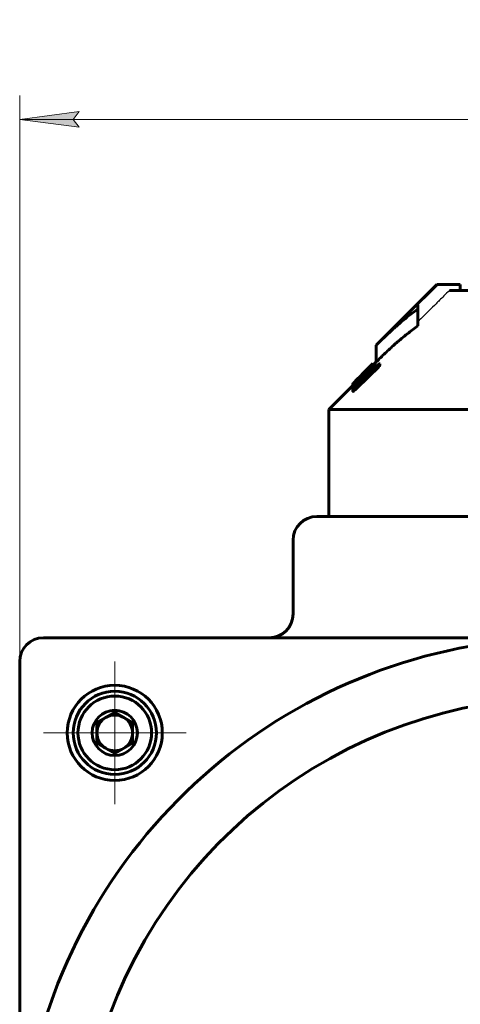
# Model space of a CAD drawing. Header units: millimetres. Extents: x 0 to 841, y 0 to 594.
# Tile 18 of 24: x 564 to 601, y 312 to 395. Entities that reach past the tile are written whole.
import ezdxf

# ---------------------------------------------------------------- set-up
doc = ezdxf.new("R2010")
doc.units = ezdxf.units.MM
for name, pattern in [('K5LT-1', [0]), ('K5LT_AXLED', [12, 7.5, -1.5, 1.5, -1.5]), ('K5LT_BASIC', [0]), ('K5LT_THIN', [0])]:
    doc.linetypes.add(name, pattern=pattern)
doc.layers.add('Системный слой', color=7, linetype='Continuous')
doc.layers.add('Системный слой (1)', color=7, linetype='Continuous', true_color=0x6c6c6c)
doc.styles.add('KDIMTEXTSTYLE', font='txt', dxfattribs={"width": 0.96, "oblique": 15, "height": 5})
doc.styles.add('KTEXTSTYLE', font='txt', dxfattribs={"width": 0.96, "height": 5})
doc.dimstyles.new('KDIMSTYLE (1.00)', dxfattribs={"dimtxt": 5, "dimasz": 1, "dimexe": 2, "dimexo": 0, "dimgap": 1, "dimtad": 1, "dimtxsty": 'KDIMTEXTSTYLE', "dimsah": 1, "dimcen": 0, "dimdle": 1, "dimadec": 0, "dimazin": 0, "dimtfac": 0.667, "dimtmove": 0, "dimatfit": 3, "dimfxl": 1, "dimtvp": 1, "dimtolj": 1, "dimtzin": 0, "dimarcsym": 0})

# ---------------------------------------------------------------- blocks, each defined once
blk = doc.blocks.new('U60')
at = {"layer": 'Системный слой (1)', "color": 150, "linetype": 'K5LT_BASIC', "lineweight": 60, "true_color": 0x0080ff}
for p, q in [((593.808, 366.188), (593.803, 366.182)), ((593.811, 366.19), (593.808, 366.188)), ((593.811, 366.189), (593.812, 366.19)), ((593.812, 366.19), (593.811, 366.19))]:
    blk.add_line(p, q, dxfattribs=at)
blk = doc.blocks.new('U61')
at = {"layer": 'Системный слой (1)', "color": 150, "linetype": 'K5LT_BASIC', "lineweight": 60, "true_color": 0x0080ff}
for p, q in [((592.836, 364.988), (592.834, 365.003)), ((592.838, 364.971), (592.836, 364.988)), ((592.84, 364.952), (592.838, 364.971))]:
    blk.add_line(p, q, dxfattribs=at)
blk = doc.blocks.new('U65')
at = {"layer": 'Системный слой (1)', "color": 150, "linetype": 'K5LT_BASIC', "lineweight": 60, "true_color": 0x0080ff}
for p, q in [((592.105, 364.43), (592.107, 364.435)), ((592.105, 364.427), (592.105, 364.43)), ((592.107, 364.435), (592.111, 364.441))]:
    blk.add_line(p, q, dxfattribs=at)
blk = doc.blocks.new('U68')
at = {"layer": 'Системный слой (1)', "color": 150, "linetype": 'K5LT_BASIC', "lineweight": 60, "true_color": 0x0080ff}
for p, q in [((593.591, 365.651), (593.621, 365.685)), ((593.621, 365.685), (593.651, 365.718)), ((593.651, 365.718), (593.68, 365.751))]:
    blk.add_line(p, q, dxfattribs=at)
blk = doc.blocks.new('U71')
at = {"layer": 'Системный слой (1)', "color": 150, "linetype": 'K5LT_BASIC', "lineweight": 60, "true_color": 0x0080ff}
for p, q in [((593.812, 366.144), (593.827, 366.154)), ((593.827, 366.154), (593.836, 366.157)), ((593.836, 366.157), (593.839, 366.154))]:
    blk.add_line(p, q, dxfattribs=at)
blk = doc.blocks.new('U77')
at = {"layer": 'Системный слой (1)', "color": 150, "linetype": 'K5LT_BASIC', "lineweight": 60, "true_color": 0x0080ff}
for p, q in [((592.111, 364.348), (592.112, 364.348)), ((592.112, 364.348), (592.115, 364.351)), ((592.115, 364.351), (592.119, 364.355))]:
    blk.add_line(p, q, dxfattribs=at)
blk = doc.blocks.new('U78')
at = {"layer": 'Системный слой (1)', "color": 150, "linetype": 'K5LT_BASIC', "lineweight": 60, "true_color": 0x0080ff}
for p, q in [((592.901, 365.28), (593.772, 366.152)), ((592.161, 364.541), (592.514, 364.893))]:
    blk.add_line(p, q, dxfattribs=at)
blk = doc.blocks.new('U80')
at = {"layer": 'Системный слой (1)', "color": 150, "linetype": 'K5LT_BASIC', "lineweight": 60, "true_color": 0x0080ff}
for p, q in [((593.854, 366.092), (594.088, 366.326)), ((590.088, 362.326), (592.111, 364.349))]:
    blk.add_line(p, q, dxfattribs=at)
blk = doc.blocks.new('U82')
at = {"layer": 'Системный слой (1)', "color": 150, "linetype": 'K5LT_BASIC', "lineweight": 60, "true_color": 0x0080ff}
for p, q in [((592.258, 364.342), (592.277, 364.357)), ((592.277, 364.357), (592.296, 364.373)), ((592.296, 364.373), (592.315, 364.39))]:
    blk.add_line(p, q, dxfattribs=at)
blk = doc.blocks.new('U88')
at = {"layer": 'Системный слой (1)', "color": 150, "linetype": 'K5LT_BASIC', "lineweight": 60, "true_color": 0x0080ff}
for p, q in [((592.752, 364.657), (592.677, 364.577)), ((592.83, 364.738), (592.752, 364.657)), ((592.912, 364.819), (592.83, 364.738))]:
    blk.add_line(p, q, dxfattribs=at)
blk = doc.blocks.new('U89')
at = {"layer": 'Системный слой (1)', "color": 150, "linetype": 'K5LT_BASIC', "lineweight": 60, "true_color": 0x0080ff}
for p, q in [((592.726, 364.893), (592.677, 364.842)), ((592.775, 364.944), (592.726, 364.893)), ((592.826, 364.995), (592.775, 364.944))]:
    blk.add_line(p, q, dxfattribs=at)
blk = doc.blocks.new('U91')
at = {"layer": 'Системный слой (1)', "color": 150, "linetype": 'K5LT_BASIC', "lineweight": 60, "true_color": 0x0080ff}
for p, q in [((593.224, 365.116), (593.305, 365.189)), ((593.059, 364.962), (593.141, 365.04)), ((593.141, 365.04), (593.224, 365.116))]:
    blk.add_line(p, q, dxfattribs=at)
blk = doc.blocks.new('U98')
at = {"layer": 'Системный слой (1)', "color": 30, "linetype": 'K5LT_AXLED', "lineweight": 18, "true_color": 0xff8000}
for q in [(572.088, 341.126), (566.088, 335.126), (578.088, 335.126), (572.088, 329.126)]:
    blk.add_line((572.088, 335.126), q, dxfattribs=at)
blk = doc.blocks.new('D12')
at = {"layer": 'Системный слой (1)'}
for points in [[(568.588, 386.722), (569.088, 387.38), (564.088, 386.722), (569.088, 386.063)], [(656.088, 386.722), (651.088, 387.38), (651.588, 386.722), (651.088, 386.063)]]:
    blk.add_hatch(color=7, dxfattribs=at).paths.add_polyline_path(points)
at = {"layer": 'Системный слой (1)', "color": 7, "linetype": 'K5LT_THIN', "lineweight": 18}
for p, q in [((564.088, 297.126), (564.088, 388.722)), ((656.088, 322.957), (656.088, 388.722)), ((564.088, 386.722), (569.088, 387.38)), ((569.088, 386.063), (564.088, 386.722)), ((656.088, 386.722), (564.088, 386.722)), ((569.088, 387.38), (568.588, 386.722)), ((568.588, 386.722), (569.088, 386.063)), ((651.588, 386.722), (651.088, 387.38)), ((651.088, 387.38), (656.088, 386.722)), ((656.088, 386.722), (651.088, 386.063)), ((651.088, 386.063), (651.588, 386.722))]:
    blk.add_line(p, q, dxfattribs=at)
blk.add_wipeout([(606.003, 387.722), (606.003, 395.104), (613.847, 395.104), (613.847, 387.722)]).dxf.layer = 'Системный слой (1)'
at = {"layer": 'Системный слой (1)', "color": 7, "insert": (606.003, 394.309), "char_height": 5, "attachment_point": 1, "style": 'KTEXTSTYLE'}
blk.add_mtext('\\fArial|b0|c204|p34;\\H5.0;\\W1.000;\\Q15;\\fGOST Type AU|b0|i0|c204|p34;\\Q15;\\W0.960;92', dxfattribs=at)
blk = doc.blocks.new('KDIMARROW_01')
at = {"layer": 'Системный слой'}
blk.add_hatch(color=0, dxfattribs=at).paths.add_polyline_path([(0, 0), (-5, 0.658), (-4.5, 0), (-5, -0.658)])
at = {"layer": 'Системный слой', "color": 0, "linetype": 'K5LT_THIN', "lineweight": 18}
for p, q in [((-4.5, 0), (-5, 0.658)), ((-5, 0.658), (0, 0)), ((0, 0), (-5, -0.658)), ((-5, -0.658), (-4.5, 0))]:
    blk.add_line(p, q, dxfattribs=at)
at = {"layer": 'Системный слой (1)', "color": 0, "linetype": 'K5LT_THIN', "lineweight": 18}
blk.add_line((470.918, 149.784), (468.918, 149.784), dxfattribs=at)

msp = doc.modelspace()

# ---------------------------------------------------------------- linework, layer by layer
at = {"layer": 'Системный слой (1)', "color": 150, "linetype": 'K5LT_BASIC', "lineweight": 60, "true_color": 0x0080ff}
for p, q in [((594.088, 367.741), (599.174, 372.826)), ((599.174, 372.826), (599.315, 372.826)), ((601.158, 372.826), (599.315, 372.826)), ((601.158, 372.326), (601.158, 372.826)), ((600.243, 372.326), (608.338, 372.326)), ((597.588, 371.119), (597.588, 370.76)), ((597.588, 369.346), (597.588, 370.76)), ((594.088, 366.326), (594.088, 367.741)), ((593.714, 365.566), (594.228, 366.064)), ((593.803, 366.182), (593.772, 366.152)), ((593.811, 366.104), (593.811, 366.189)), ((593.812, 366.104), (593.812, 366.19)), ((593.839, 366.121), (593.839, 366.154)), ((593.854, 366.119), (593.854, 366.113)), ((593.854, 365.971), (593.854, 366.113)), ((594.375, 366.019), (594.375, 366.16)), ((592.878, 365.216), (592.878, 365.241)), ((593.227, 365.407), (593.017, 365.195)), ((593.017, 365.127), (593.017, 365.195)), ((593.14, 365.477), (593.14, 365.517)), ((593.174, 365.484), (593.217, 365.526)), ((593.174, 365.401), (593.174, 365.484)), ((593.191, 365.416), (593.174, 365.401)), ((593.217, 365.443), (593.217, 365.526)), ((593.227, 365.329), (593.227, 365.407)), ((593.305, 365.672), (593.305, 365.673)), ((593.305, 365.639), (593.305, 365.672)), ((593.375, 365.754), (593.358, 365.737)), ((593.375, 365.747), (593.375, 365.754)), ((593.454, 365.815), (593.401, 365.762)), ((593.401, 365.732), (593.401, 365.762)), ((593.454, 365.783), (593.454, 365.815)), ((593.532, 365.807), (593.532, 365.799)), ((593.68, 365.751), (593.68, 365.892)), ((593.695, 365.551), (593.714, 365.566)), ((593.826, 365.675), (593.826, 365.756)), ((594.228, 365.837), (594.228, 365.979)), ((592.105, 364.343), (592.105, 364.427)), ((592.111, 364.348), (592.111, 364.489)), ((592.119, 364.259), (592.119, 364.401)), ((592.197, 364.505), (592.197, 364.567)), ((592.258, 364.342), (592.258, 364.483)), ((592.51, 364.447), (592.51, 364.527)), ((592.511, 364.884), (592.511, 364.891)), ((592.546, 364.742), (592.53, 364.726)), ((592.546, 364.648), (592.546, 364.742)), ((592.607, 364.979), (592.652, 365.024)), ((592.66, 365.032), (592.66, 365.039)), ((592.677, 364.896), (592.677, 364.89)), ((592.677, 364.785), (592.677, 364.89)), ((592.834, 365.145), (592.826, 365.136)), ((592.826, 364.995), (592.826, 365.136)), ((592.834, 365.003), (592.826, 364.995)), ((592.834, 365.003), (592.834, 365.145)), ((592.844, 364.956), (592.844, 365.062)), ((592.912, 364.961), (592.963, 365.011)), ((592.963, 364.869), (592.912, 364.819)), ((593.059, 364.933), (592.92, 364.798)), ((592.946, 365.057), (592.973, 365.084)), ((593.059, 364.962), (593.059, 365.103)), ((592.126, 363.986), (592.126, 364.113)), ((592.126, 363.844), (592.126, 363.986)), ((592.134, 363.85), (592.134, 363.991)), ((592.318, 363.988), (592.318, 364.13)), ((590.088, 362.326), (630.088, 362.326)), ((590.088, 353.326), (590.088, 362.326)), ((631.088, 353.326), (589.088, 353.326)), ((587.088, 351.326), (587.088, 345.126)), ((610.088, 343.126), (566.088, 343.126)), ((564.088, 341.126), (564.088, 297.126)), ((572.088, 336.859), (570.588, 335.993)), ((573.588, 335.993), (572.088, 336.859)), ((570.588, 335.993), (570.588, 334.26)), ((573.588, 334.26), (573.588, 335.993)), ((570.588, 334.26), (572.088, 333.394)), ((572.088, 333.394), (573.588, 334.26))]:
    msp.add_line(p, q, dxfattribs=at)
for radius in [4, 3.5, 3.1, 1.9]:
    msp.add_circle((572.088, 335.126), radius, dxfattribs=at)
for centre, radius, start, end in [((589.088, 351.326), 2, 90, 180), ((585.088, 345.126), 2, 270, 0), ((566.088, 341.126), 2, 90, 180), ((610.088, 297.126), 46, 293.03568, 246.96432), ((610.088, 297.126), 41, 296.04165, 243.95835), ((572.088, 335.126), 1.5, 120, 180), ((572.088, 335.126), 1.5, 90, 120), ((572.088, 335.126), 1.5, 60, 90), ((572.088, 335.126), 1.5, 0, 60), ((572.088, 335.126), 1.5, 180, 240), ((572.088, 335.126), 1.5, 300, 0), ((572.088, 335.126), 1.5, 240, 300)]:
    msp.add_arc(centre, radius, start, end, dxfattribs=at)
at = {"layer": 'Системный слой (1)', "color": 7, "linetype": 'K5LT-1'}
for points, knots in [([(599.315, 372.826), (599.218, 372.731), (599.024, 372.539), (598.639, 372.159), (598.161, 371.685), (597.779, 371.308), (597.588, 371.119)], [0, 0, 0, 0, 0.265357, 0.530715, 1.053192, 1.575669, 1.575669, 1.575669, 1.575669]), ([(600.243, 372.326), (600.087, 372.174), (599.81, 371.9), (599.436, 371.531), (599.023, 371.123), (598.415, 370.523), (597.905, 370.018), (597.588, 369.705)], [0, 0, 0, 0, 0.920958, 1.645292, 2.221876, 3.375046, 5.255882, 5.255882, 5.255882, 5.255882])]:
    msp.add_open_spline(points, degree=3, knots=knots, dxfattribs=at)
at = {"layer": 'Системный слой (1)', "color": 150, "linetype": 'K5LT_BASIC', "lineweight": 60, "true_color": 0x0080ff}
for points, knots in [([(597.588, 370.76), (597.375, 370.612), (596.969, 370.315), (596.36, 369.831), (595.724, 369.29), (594.958, 368.594), (594.406, 368.058), (594.088, 367.741)], [0, 0, 0, 0, 1.387012, 2.67714, 4.083997, 5.726255, 8, 8, 8, 8]), ([(597.588, 369.346), (597.29, 369.139), (596.831, 368.796), (596.294, 368.359), (595.936, 368.055), (595.473, 367.651), (594.846, 367.072), (594.337, 366.575), (594.088, 366.326)], [0, 0, 0, 0, 2.185745, 3.417475, 4.071931, 4.932283, 6.997768, 9, 9, 9, 9]), ([(592.991, 365.329), (593.067, 365.404), (593.18, 365.516), (593.309, 365.643), (593.387, 365.719), (593.456, 365.785), (593.548, 365.873), (593.642, 365.96), (593.706, 366.018), (593.732, 366.04)], [0, 0, 0, 0, 2.92167, 4.300563, 5.008664, 5.99317, 7.027723, 8.766088, 10, 10, 10, 10]), ([(593.454, 365.815), (593.496, 365.858), (593.558, 365.921), (593.628, 365.993), (593.673, 366.04), (593.712, 366.082), (593.746, 366.118), (593.784, 366.159), (593.802, 366.179), (593.811, 366.189)], [0, 0, 0, 0, 2.273685, 3.355271, 4.284494, 5.357621, 6.484484, 7.542467, 10, 10, 10, 10]), ([(593.68, 365.892), (593.703, 365.919), (593.742, 365.965), (593.785, 366.018), (593.811, 366.05), (593.826, 366.07), (593.84, 366.087), (593.851, 366.103), (593.854, 366.111), (593.854, 366.113)], [0, 0, 0, 0, 2.963332, 5.200655, 6.362138, 7.171566, 7.883199, 9.043892, 10, 10, 10, 10]), ([(593.854, 366.119), (593.854, 366.123), (593.851, 366.125), (593.842, 366.123), (593.832, 366.118), (593.812, 366.105), (593.779, 366.08), (593.745, 366.052), (593.732, 366.04)], [0, 0, 0, 0, 1.936459, 2.86756, 3.751504, 4.61403, 7.353777, 9, 9, 9, 9]), ([(594.375, 366.16), (594.372, 366.163), (594.365, 366.165), (594.353, 366.162), (594.345, 366.159), (594.335, 366.153), (594.322, 366.145), (594.306, 366.133), (594.29, 366.12), (594.264, 366.098), (594.243, 366.078), (594.228, 366.064)], [0, 0, 0, 0, 3.10265, 3.791725, 4.453216, 5.390776, 6.410508, 7.427524, 8.403077, 9.368739, 12, 12, 12, 12]), ([(594.228, 365.979), (594.242, 365.993), (594.265, 366.016), (594.293, 366.045), (594.314, 366.069), (594.333, 366.093), (594.357, 366.127), (594.369, 366.148), (594.375, 366.16)], [0, 0, 0, 0, 1.869476, 2.974361, 3.886359, 5.09942, 6.318686, 9, 9, 9, 9]), ([(594.228, 365.837), (594.242, 365.851), (594.265, 365.874), (594.293, 365.904), (594.314, 365.928), (594.333, 365.952), (594.357, 365.985), (594.369, 366.006), (594.375, 366.019)], [0, 0, 0, 0, 1.869476, 2.974361, 3.886359, 5.09942, 6.318686, 9, 9, 9, 9]), ([(592.991, 365.329), (592.931, 365.268), (592.796, 365.133), (592.664, 364.999), (592.591, 364.925)], [0, 0, 0, 0, 2.241787, 5, 5, 5, 5]), ([(592.634, 364.993), (592.676, 365.035), (592.735, 365.094), (592.816, 365.177), (592.855, 365.217), (592.878, 365.241)], [0, 0, 0, 0, 2.998217, 4.159457, 6, 6, 6, 6]), ([(592.844, 365.223), (592.838, 365.216), (592.826, 365.205), (592.807, 365.184), (592.791, 365.167), (592.772, 365.147), (592.752, 365.126), (592.727, 365.1), (592.705, 365.077), (592.683, 365.055), (592.664, 365.036), (592.652, 365.024)], [0, 0, 0, 0, 2.58186, 4.114594, 5.831193, 6.611258, 8.023195, 9.524466, 10.147335, 10.751827, 12, 12, 12, 12]), ([(592.844, 365.062), (592.844, 365.058), (592.846, 365.054), (592.859, 365.058), (592.87, 365.065), (592.88, 365.071), (592.893, 365.081), (592.914, 365.098), (592.955, 365.134), (592.993, 365.171), (593.017, 365.195)], [0, 0, 0, 0, 2.635039, 4.125445, 4.644679, 5.334432, 6.081141, 6.83002, 8.181819, 11, 11, 11, 11]), ([(592.878, 365.241), (592.901, 365.264), (592.939, 365.303), (592.99, 365.357), (593.036, 365.406), (593.084, 365.457), (593.117, 365.493), (593.136, 365.513), (593.14, 365.517)], [0, 0, 0, 0, 1.438712, 2.610717, 4.093091, 5.948525, 8.277741, 9, 9, 9, 9]), ([(593.695, 365.734), (593.641, 365.693), (593.539, 365.61), (593.413, 365.499), (593.296, 365.393), (593.16, 365.266), (593.04, 365.15), (592.973, 365.084)], [0, 0, 0, 0, 2.034299, 3.634396, 4.182506, 5.82133, 8, 8, 8, 8]), ([(593.513, 365.462), (593.513, 365.467), (593.511, 365.473), (593.503, 365.474), (593.495, 365.472), (593.487, 365.469), (593.475, 365.463), (593.456, 365.452), (593.429, 365.433), (593.394, 365.406), (593.353, 365.372), (593.302, 365.328), (593.242, 365.275), (593.158, 365.197), (593.096, 365.139), (593.059, 365.103)], [0, 0, 0, 0, 1.419976, 2.193205, 2.577819, 3.073541, 3.660976, 4.416159, 5.37604, 6.546957, 7.8067, 9.022101, 10.901205, 12.884471, 16, 16, 16, 16]), ([(593.059, 364.933), (593.103, 364.976), (593.167, 365.04), (593.245, 365.123), (593.31, 365.194), (593.374, 365.268), (593.417, 365.321), (593.434, 365.343)], [0, 0, 0, 0, 2.475456, 3.599815, 4.709859, 6.563193, 8, 8, 8, 8]), ([(593.14, 365.517), (593.145, 365.523), (593.158, 365.536), (593.182, 365.561), (593.211, 365.591), (593.251, 365.63), (593.302, 365.681), (593.342, 365.721), (593.358, 365.737)], [0, 0, 0, 0, 1.477882, 3.134309, 4.242948, 5.483359, 7.56181, 9, 9, 9, 9]), ([(593.174, 365.484), (593.173, 365.482), (593.171, 365.48), (593.168, 365.477), (593.167, 365.474), (593.166, 365.473), (593.166, 365.473)], [0, 0, 0, 0, 2.597647, 3.993322, 5.286611, 7, 7, 7, 7]), ([(593.166, 365.473), (593.166, 365.469), (593.167, 365.46), (593.168, 365.447), (593.171, 365.428), (593.173, 365.412), (593.174, 365.401)], [0, 0, 0, 0, 1.476064, 2.709571, 4.133475, 7, 7, 7, 7]), ([(593.191, 365.416), (593.234, 365.46), (593.299, 365.528), (593.37, 365.605), (593.416, 365.654), (593.454, 365.697), (593.486, 365.734), (593.505, 365.757), (593.517, 365.772), (593.524, 365.783), (593.53, 365.793), (593.532, 365.797), (593.532, 365.799)], [0, 0, 0, 0, 3.763365, 5.633026, 6.63327, 8.20134, 9.581937, 10.388783, 10.994965, 11.586817, 12.113769, 13, 13, 13, 13]), ([(593.532, 365.807), (593.532, 365.808), (593.531, 365.808), (593.527, 365.807), (593.519, 365.803), (593.505, 365.792), (593.482, 365.773), (593.455, 365.749), (593.42, 365.717), (593.382, 365.682), (593.315, 365.619), (593.26, 365.567), (593.217, 365.526)], [0, 0, 0, 0, 0.740399, 1.092744, 1.535769, 2.727457, 3.574521, 4.697011, 6.049138, 7.518233, 8.715219, 13, 13, 13, 13]), ([(593.227, 365.407), (593.279, 365.46), (593.36, 365.544), (593.466, 365.656), (593.568, 365.767), (593.638, 365.844), (593.68, 365.892)], [0, 0, 0, 0, 2.219108, 3.511816, 4.774255, 7, 7, 7, 7]), ([(593.454, 365.828), (593.433, 365.807), (593.398, 365.771), (593.361, 365.733), (593.342, 365.713), (593.331, 365.702), (593.322, 365.692), (593.313, 365.682), (593.307, 365.675), (593.305, 365.673), (593.305, 365.673)], [0, 0, 0, 0, 3.796826, 6.467777, 7.275525, 7.800207, 8.901204, 9.444556, 10.420999, 11, 11, 11, 11]), ([(593.305, 365.672), (593.305, 365.672), (593.305, 365.672), (593.308, 365.674), (593.314, 365.679), (593.325, 365.689), (593.338, 365.702), (593.363, 365.726), (593.385, 365.747), (593.401, 365.762)], [0, 0, 0, 0, 0.537764, 1.106019, 2.509664, 3.479782, 4.7314, 6.268405, 10, 10, 10, 10]), ([(593.375, 365.754), (593.395, 365.774), (593.422, 365.802), (593.449, 365.829), (593.462, 365.842), (593.473, 365.852), (593.482, 365.861), (593.494, 365.873), (593.497, 365.875), (593.497, 365.875)], [0, 0, 0, 0, 3.068731, 4.112196, 4.811181, 5.640567, 6.545768, 7.428993, 10, 10, 10, 10]), ([(593.434, 365.343), (593.446, 365.358), (593.464, 365.383), (593.492, 365.424), (593.506, 365.447), (593.513, 365.462)], [0, 0, 0, 0, 1.906125, 3.182071, 6, 6, 6, 6]), ([(593.497, 365.875), (593.497, 365.875), (593.494, 365.871), (593.481, 365.857), (593.465, 365.84), (593.454, 365.828)], [0, 0, 0, 0, 1.589038, 3.352301, 6, 6, 6, 6]), ([(593.68, 365.751), (593.703, 365.777), (593.742, 365.824), (593.785, 365.877), (593.811, 365.909), (593.826, 365.928), (593.84, 365.946), (593.851, 365.962), (593.854, 365.969), (593.854, 365.971)], [0, 0, 0, 0, 2.963332, 5.200655, 6.362138, 7.171566, 7.883199, 9.043892, 10, 10, 10, 10]), ([(593.826, 365.756), (593.826, 365.768), (593.822, 365.783), (593.805, 365.789), (593.787, 365.786), (593.767, 365.778), (593.738, 365.763), (593.71, 365.744), (593.695, 365.734)], [0, 0, 0, 0, 2.579585, 4.422335, 5.358451, 6.136224, 7.662557, 9, 9, 9, 9]), ([(593.695, 365.551), (593.715, 365.576), (593.743, 365.615), (593.781, 365.671), (593.809, 365.717), (593.822, 365.745), (593.826, 365.756)], [0, 0, 0, 0, 2.121315, 3.312588, 5.328849, 7, 7, 7, 7]), ([(592.111, 364.489), (592.111, 364.489), (592.115, 364.492), (592.129, 364.504), (592.155, 364.528), (592.179, 364.551), (592.197, 364.567)], [0, 0, 0, 0, 1.269432, 2.974392, 4.284752, 7, 7, 7, 7]), ([(592.161, 364.541), (592.15, 364.53), (592.135, 364.514), (592.121, 364.5), (592.113, 364.492), (592.111, 364.489), (592.111, 364.489)], [0, 0, 0, 0, 2.614784, 4.009809, 5.265899, 7, 7, 7, 7]), ([(592.591, 364.925), (592.543, 364.876), (592.452, 364.781), (592.35, 364.673), (592.273, 364.591), (592.215, 364.526), (592.164, 364.467), (592.133, 364.428), (592.121, 364.409), (592.119, 364.402), (592.119, 364.401)], [0, 0, 0, 0, 2.441954, 4.695184, 5.571529, 6.96942, 8.440313, 9.550802, 10.451761, 11, 11, 11, 11]), ([(592.119, 364.401), (592.119, 364.396), (592.123, 364.392), (592.139, 364.397), (592.156, 364.406), (592.18, 364.422), (592.212, 364.446), (592.24, 364.468), (592.258, 364.483)], [0, 0, 0, 0, 2.624959, 3.667109, 4.988518, 6.262176, 7.267773, 9, 9, 9, 9]), ([(592.119, 364.259), (592.119, 364.254), (592.123, 364.25), (592.139, 364.255), (592.156, 364.264), (592.18, 364.28), (592.212, 364.304), (592.24, 364.326), (592.258, 364.342)], [0, 0, 0, 0, 2.624959, 3.667109, 4.988518, 6.262176, 7.267773, 9, 9, 9, 9]), ([(592.283, 364.352), (592.253, 364.315), (592.216, 364.267), (592.167, 364.2), (592.136, 364.149), (592.126, 364.122), (592.126, 364.113)], [0, 0, 0, 0, 2.445872, 3.331056, 5.246282, 7, 7, 7, 7]), ([(592.197, 364.567), (592.22, 364.589), (592.257, 364.624), (592.316, 364.681), (592.371, 364.734), (592.435, 364.796), (592.522, 364.882), (592.59, 364.948), (592.634, 364.993)], [0, 0, 0, 0, 1.803547, 2.705075, 3.980196, 5.254142, 6.527196, 9, 9, 9, 9]), ([(592.258, 364.483), (592.281, 364.502), (592.321, 364.536), (592.379, 364.586), (592.429, 364.63), (592.479, 364.676), (592.513, 364.709), (592.53, 364.726)], [0, 0, 0, 0, 2.384757, 3.947109, 5.315749, 6.651598, 8, 8, 8, 8]), ([(592.946, 365.057), (592.895, 365.007), (592.819, 364.931), (592.709, 364.819), (592.616, 364.722), (592.498, 364.596), (592.385, 364.472), (592.312, 364.385), (592.283, 364.352)], [0, 0, 0, 0, 1.875129, 2.820369, 4.15254, 5.463049, 7.569774, 9, 9, 9, 9]), ([(592.607, 364.979), (592.589, 364.96), (592.563, 364.935), (592.531, 364.904), (592.511, 364.884), (592.492, 364.865), (592.473, 364.847), (592.451, 364.826), (592.43, 364.807), (592.42, 364.797), (592.415, 364.793)], [0, 0, 0, 0, 2.099667, 2.852247, 3.688242, 4.599159, 5.50902, 6.598759, 8.664367, 11, 11, 11, 11]), ([(592.415, 364.793), (592.42, 364.798), (592.43, 364.809), (592.449, 364.828), (592.475, 364.855), (592.496, 364.876), (592.511, 364.891)], [0, 0, 0, 0, 1.724336, 3.705465, 4.924195, 7, 7, 7, 7]), ([(592.826, 365.136), (592.782, 365.092), (592.708, 365.016), (592.625, 364.93), (592.567, 364.868), (592.526, 364.825), (592.492, 364.787), (592.47, 364.762), (592.454, 364.742), (592.444, 364.728), (592.436, 364.716), (592.434, 364.71), (592.434, 364.708)], [0, 0, 0, 0, 3.343431, 5.56691, 6.535651, 8.230917, 9.134149, 9.978955, 10.75055, 11.428911, 12.001934, 13, 13, 13, 13]), ([(592.599, 364.835), (592.588, 364.824), (592.567, 364.806), (592.536, 364.779), (592.507, 364.754), (592.482, 364.733), (592.463, 364.719), (592.449, 364.71), (592.437, 364.704), (592.434, 364.706), (592.434, 364.708)], [0, 0, 0, 0, 1.367712, 2.536686, 4.014001, 5.40562, 6.553756, 7.667699, 8.899966, 11, 11, 11, 11]), ([(592.448, 364.437), (592.448, 364.43), (592.453, 364.423), (592.472, 364.427), (592.491, 364.435), (592.51, 364.447), (592.534, 364.463), (592.562, 364.483), (592.601, 364.514), (592.647, 364.552), (592.704, 364.601), (592.774, 364.663), (592.848, 364.731), (592.899, 364.778), (592.92, 364.798)], [0, 0, 0, 0, 1.985114, 2.993697, 3.625391, 4.538578, 5.128558, 5.946785, 7.04265, 8.300601, 9.521324, 11.295438, 13.456811, 15, 15, 15, 15]), ([(592.51, 364.527), (592.498, 364.512), (592.483, 364.492), (592.466, 364.469), (592.458, 364.457), (592.453, 364.448), (592.45, 364.442), (592.448, 364.438), (592.448, 364.437)], [0, 0, 0, 0, 3.793472, 5.193896, 6.411554, 7.445349, 8.013854, 9, 9, 9, 9]), ([(592.912, 364.961), (592.864, 364.914), (592.794, 364.844), (592.707, 364.752), (592.636, 364.675), (592.569, 364.599), (592.526, 364.547), (592.51, 364.527)], [0, 0, 0, 0, 2.521415, 3.728768, 4.904284, 6.767793, 8, 8, 8, 8]), ([(592.511, 364.891), (592.531, 364.91), (592.564, 364.944), (592.602, 364.981), (592.626, 365.005), (592.64, 365.019), (592.65, 365.029), (592.657, 365.036), (592.66, 365.039), (592.66, 365.039)], [0, 0, 0, 0, 3.368498, 5.749993, 6.673503, 7.930398, 8.617796, 9.049809, 10, 10, 10, 10]), ([(592.546, 364.742), (592.558, 364.754), (592.578, 364.775), (592.606, 364.804), (592.63, 364.83), (592.65, 364.854), (592.667, 364.874), (592.674, 364.885), (592.677, 364.89)], [0, 0, 0, 0, 1.845792, 3.147164, 4.654445, 6.068018, 7.289261, 9, 9, 9, 9]), ([(592.677, 364.896), (592.677, 364.897), (592.674, 364.895), (592.666, 364.89), (592.657, 364.883), (592.646, 364.875), (592.627, 364.859), (592.611, 364.845), (592.599, 364.835)], [0, 0, 0, 0, 1.316651, 2.153321, 3.272513, 4.461128, 5.640155, 9, 9, 9, 9]), ([(593.059, 365.103), (593.059, 365.103), (593.058, 365.103), (593.056, 365.102), (593.054, 365.1), (593.051, 365.096), (593.045, 365.091), (593.036, 365.083), (593.008, 365.056), (592.983, 365.031), (592.963, 365.011)], [0, 0, 0, 0, 0.180883, 0.224617, 0.560933, 0.868357, 1.467904, 2.4455, 3.927846, 11, 11, 11, 11]), ([(593.059, 364.962), (593.059, 364.962), (593.058, 364.962), (593.056, 364.96), (593.054, 364.958), (593.051, 364.955), (593.045, 364.95), (593.036, 364.941), (593.008, 364.914), (592.983, 364.89), (592.963, 364.869)], [0, 0, 0, 0, 0.180883, 0.224617, 0.560933, 0.868357, 1.467904, 2.4455, 3.927846, 11, 11, 11, 11]), ([(592.126, 364.113), (592.129, 364.108), (592.136, 364.104), (592.154, 364.106), (592.171, 364.111), (592.196, 364.122), (592.229, 364.141), (592.256, 364.158), (592.275, 364.171)], [0, 0, 0, 0, 2.342509, 3.083418, 4.571425, 5.878219, 6.912816, 9, 9, 9, 9]), ([(592.275, 364.171), (592.261, 364.155), (592.238, 364.13), (592.207, 364.096), (592.185, 364.07), (592.167, 364.049), (592.153, 364.03), (592.14, 364.013), (592.129, 363.997), (592.126, 363.989), (592.126, 363.986)], [0, 0, 0, 0, 2.404879, 3.930971, 5.401561, 6.489718, 7.520061, 8.584491, 9.579069, 11, 11, 11, 11]), ([(592.126, 363.986), (592.126, 363.985), (592.126, 363.985), (592.128, 363.986), (592.129, 363.987), (592.132, 363.989), (592.133, 363.99), (592.134, 363.991)], [0, 0, 0, 0, 2.100308, 3.45303, 5.071423, 5.807369, 8, 8, 8, 8]), ([(592.126, 363.844), (592.126, 363.844), (592.126, 363.844), (592.128, 363.844), (592.129, 363.845), (592.132, 363.847), (592.133, 363.849), (592.134, 363.85)], [0, 0, 0, 0, 2.100308, 3.45303, 5.071423, 5.807369, 8, 8, 8, 8]), ([(592.134, 363.991), (592.134, 363.987), (592.137, 363.983), (592.148, 363.986), (592.155, 363.989), (592.164, 363.995), (592.176, 364.003), (592.191, 364.015), (592.21, 364.03), (592.235, 364.051), (592.271, 364.084), (592.3, 364.112), (592.318, 364.13)], [0, 0, 0, 0, 2.498106, 3.127531, 3.780451, 4.46272, 5.210981, 6.111737, 7.169624, 8.3297, 10.050925, 13, 13, 13, 13]), ([(592.134, 363.85), (592.134, 363.845), (592.137, 363.841), (592.148, 363.844), (592.155, 363.848), (592.164, 363.853), (592.176, 363.862), (592.191, 363.873), (592.21, 363.889), (592.235, 363.91), (592.271, 363.943), (592.3, 363.971), (592.318, 363.988)], [0, 0, 0, 0, 2.498106, 3.127531, 3.780451, 4.46272, 5.210981, 6.111737, 7.169624, 8.3297, 10.050925, 13, 13, 13, 13])]:
    msp.add_open_spline(points, degree=3, knots=knots, dxfattribs=at)
for points in [[(594.228, 365.979), (593.59, 365.363), (592.953, 364.747), (592.318, 364.13)], [(594.228, 365.837), (593.59, 365.222), (592.953, 364.606), (592.318, 363.988)], [(592.901, 365.28), (592.879, 365.259), (592.861, 365.24), (592.844, 365.223)], [(592.844, 365.062), (592.84, 365.096), (592.837, 365.124), (592.834, 365.145)]]:
    msp.add_open_spline(points, degree=3, dxfattribs=at)

# ---------------------------------------------------------------- block references
at = {"layer": 'Системный слой (1)'}
for name in ['U80', 'U78', 'U60', 'U71', 'U91', 'U68', 'U65', 'U77', 'U82', 'U89', 'U88', 'U61', 'U98']:
    msp.add_blockref(name, (0, 0), dxfattribs=at)

# ---------------------------------------------------------------- next in the draw order: dimensions: what is measured, and where the dimension line sits
at = {"layer": 'Системный слой (1)', "color": 7}
dim = msp.add_linear_dim(base=(656.088, 386.722), p1=(564.088, 297.126), p2=(656.088, 322.957), dimstyle='KDIMSTYLE (1.00)', override={"dimexo": 0, "dimpost": '\\fGOST Type AU|b0|c204|p34;\\H5.0;\\W0.960;\\Q15;<>', "dimblk1": 'KDIMARROW_01', "dimblk2": 'KDIMARROW_01', "dimse1": 0, "dimse2": 0, "dimclrt": 7, "dimtol": 1, "dimtp": 0, "dimtm": 0, "dimtdec": 5, "dimtolj": 1}, dxfattribs=at)
dim.commit()
dim.dimension.update_dxf_attribs({"geometry": 'D12', "text_midpoint": (610.088, 386.722), "dimtype": 160})

doc.saveas('drawing.dxf')
